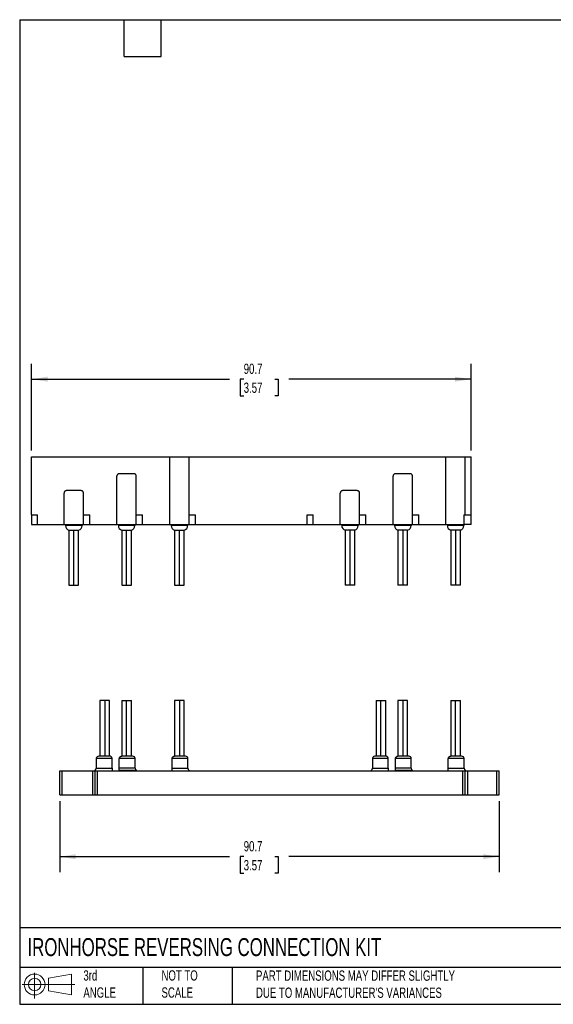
# Model space of a CAD drawing. Header units: millimetres. Extents: x 6 to 273, y 6 to 210.
# Tile 1 of 3: x 6 to 116, y 6 to 210. Entities that reach past the tile are written whole.
import ezdxf

# ---------------------------------------------------------------- set-up
doc = ezdxf.new("R2010")
doc.units = ezdxf.units.MM
doc.linetypes.add('SLD-Solid', pattern=[0])
doc.layers.add('DIMENSIONS', color=140, linetype='SLD-Solid', lineweight=25)
doc.layers.add('TEXT', color=140, linetype='SLD-Solid', lineweight=25)
doc.layers.add('SLD-DEFPOINTS', color=7, linetype='Continuous')
doc.styles.add('SLDTEXTSTYLE0', font='TXT', dxfattribs={"width": 0.7})
doc.dimstyles.new('SLDDIMSTYLE0', dxfattribs={"dimtxt": 2.158008, "dimasz": 3.302, "dimexe": 0, "dimexo": 0.0625, "dimgap": 0.539502, "dimtad": 0, "dimtih": 1, "dimtoh": 1, "dimrnd": 1e-09, "dimzin": 12, "dimdsep": 46, "dimtxsty": 'SLDTEXTSTYLE0', "dimsah": 1, "dimcen": 0.09, "dimadec": 0, "dimazin": 3, "dimtfac": 1, "dimtofl": 0, "dimtmove": 0, "dimatfit": 3, "dimfxl": 0, "dimfrac": 2, "dimtolj": 1, "dimtzin": 12, "dimarcsym": 0})

# ---------------------------------------------------------------- blocks, each defined once
blk = doc.blocks.new('Block11')
at = {"color": 7, "linetype": 'SLD-Solid', "lineweight": 18}
for p, q in [((2.59, 5.31), (2.59, 0)), ((5.48, 4.17), (10.18, 5.03)), ((5.48, 1.6), (5.48, 4.17)), ((10.18, 5.03), (10.18, 0.73)), ((0, 2.88), (10.87, 2.88)), ((5.48, 1.6), (10.18, 0.73))]:
    blk.add_line(p, q, dxfattribs=at)
for radius in [2.15, 1.29]:
    blk.add_circle((2.59, 2.88), radius, dxfattribs=at)
blk = doc.blocks.new('Block12')
at = {"layer": 'SLD-DEFPOINTS'}
blk.add_blockref('Block11', (0, 0), dxfattribs=at)
blk = doc.blocks.new('_D')
at = {"layer": 'DIMENSIONS'}
for p, q in [((14.61, 48.29), (14.61, 33.64)), ((105.31, 48.29), (105.31, 33.64)), ((14.61, 36.82), (49.66, 36.82)), ((52.58, 36.82), (51.86, 36.82)), ((51.86, 36.82), (51.86, 33.39)), ((59, 36.82), (59.72, 36.82)), ((59.72, 36.82), (59.72, 33.39)), ((105.31, 36.82), (61.92, 36.82)), ((51.86, 33.39), (52.58, 33.39)), ((59.72, 33.39), (59, 33.39))]:
    blk.add_line(p, q, dxfattribs=at)
for points in [[(14.61, 36.82), (17.91, 36.31), (17.91, 37.32)], [(105.31, 36.82), (102.01, 37.32), (102.01, 36.31)]]:
    blk.add_solid(points, dxfattribs=at)
at = {"layer": 'DIMENSIONS', "char_height": 2.117, "attachment_point": 1, "style": 'SLDTEXTSTYLE0'}
for s, insert in [('90.7', (52.58, 40.03)), ('3.57', (52.58, 36.11))]:
    blk.add_mtext(s, dxfattribs=dict(at, insert=insert))
blk = doc.blocks.new('_D_1')
at = {"layer": 'DIMENSIONS'}
for p, q in [((8.81, 120.63), (8.81, 138.53)), ((99.51, 120.63), (99.51, 138.53)), ((8.81, 135.36), (49.66, 135.36)), ((52.58, 135.36), (51.86, 135.36)), ((51.86, 135.36), (51.86, 131.93)), ((59, 135.36), (59.72, 135.36)), ((59.72, 135.36), (59.72, 131.93)), ((99.51, 135.36), (61.92, 135.36)), ((51.86, 131.93), (52.58, 131.93)), ((59.72, 131.93), (59, 131.93))]:
    blk.add_line(p, q, dxfattribs=at)
for points in [[(8.81, 135.36), (12.11, 134.85), (12.11, 135.86)], [(99.51, 135.36), (96.21, 135.86), (96.21, 134.85)]]:
    blk.add_solid(points, dxfattribs=at)
at = {"layer": 'DIMENSIONS', "char_height": 2.117, "attachment_point": 1, "style": 'SLDTEXTSTYLE0'}
for s, insert in [('90.7', (52.58, 138.57)), ('3.57', (52.58, 134.66))]:
    blk.add_mtext(s, dxfattribs=dict(at, insert=insert))

msp = doc.modelspace()

# ---------------------------------------------------------------- linework, layer by layer
for p, q in [((8.812, 107.357), (8.812, 119.357)), ((8.812, 119.357), (37.312, 119.357)), ((37.312, 105.357), (37.312, 119.357)), ((37.312, 119.357), (41.312, 119.357)), ((41.312, 105.357), (41.312, 119.357)), ((41.312, 119.357), (94.312, 119.357)), ((94.312, 105.357), (94.312, 119.357)), ((94.312, 119.357), (98.312, 119.357)), ((98.312, 107.357), (98.312, 119.357)), ((98.312, 119.357), (99.512, 119.357)), ((99.512, 107.357), (99.512, 119.357)), ((29.912, 115.857), (26.912, 115.857)), ((86.912, 115.857), (83.912, 115.857)), ((26.412, 105.357), (26.412, 115.357)), ((30.412, 105.357), (30.412, 115.357)), ((83.412, 105.357), (83.412, 115.357)), ((87.412, 105.357), (87.412, 115.357)), ((15.512, 105.357), (15.512, 111.857)), ((19.012, 112.357), (16.012, 112.357)), ((19.512, 105.357), (19.512, 111.857)), ((72.512, 105.357), (72.512, 111.857)), ((76.012, 112.357), (73.012, 112.357)), ((76.512, 105.357), (76.512, 111.857)), ((8.812, 107.357), (10.012, 107.357)), ((8.812, 107.357), (8.812, 105.357)), ((10.012, 105.357), (10.012, 107.357)), ((19.512, 107.357), (20.812, 107.357)), ((20.812, 105.357), (20.812, 107.357)), ((30.412, 107.357), (31.712, 107.357)), ((31.712, 105.357), (31.712, 107.357)), ((41.312, 107.357), (42.612, 107.357)), ((42.612, 105.357), (42.612, 107.357)), ((65.712, 107.357), (66.912, 107.357)), ((65.712, 105.357), (65.712, 107.357)), ((66.912, 105.357), (66.912, 107.357)), ((76.512, 107.357), (77.812, 107.357)), ((77.812, 105.357), (77.812, 107.357)), ((87.412, 107.357), (88.712, 107.357)), ((88.712, 105.357), (88.712, 107.357)), ((98.012, 107.357), (98.312, 107.357)), ((98.012, 107.357), (98.012, 105.357)), ((98.312, 107.357), (99.512, 107.357)), ((99.512, 105.357), (99.512, 107.357)), ((8.812, 105.357), (10.012, 105.357)), ((10.012, 105.357), (15.512, 105.357)), ((15.512, 105.357), (19.512, 105.357)), ((15.812, 105.357), (15.812, 105.157)), ((19.212, 105.157), (15.812, 105.157)), ((16.512, 104.203), (16.512, 92.857)), ((16.512, 104.203), (17.512, 104.203)), ((17.512, 104.203), (18.512, 104.203)), ((17.512, 92.857), (17.512, 104.203)), ((18.512, 92.857), (18.512, 104.203)), ((19.212, 105.357), (19.212, 105.157)), ((19.512, 105.357), (20.812, 105.357)), ((20.812, 105.357), (26.412, 105.357)), ((26.412, 105.357), (30.412, 105.357)), ((26.712, 105.357), (26.712, 105.157)), ((30.112, 105.157), (26.712, 105.157)), ((27.412, 104.203), (27.412, 92.857)), ((27.412, 104.203), (28.412, 104.203)), ((28.412, 104.203), (29.412, 104.203)), ((28.412, 92.857), (28.412, 104.203)), ((29.412, 92.857), (29.412, 104.203)), ((30.112, 105.357), (30.112, 105.157)), ((30.412, 105.357), (31.712, 105.357)), ((31.712, 105.357), (37.312, 105.357)), ((37.312, 105.357), (41.312, 105.357)), ((37.612, 105.357), (37.612, 105.157)), ((41.012, 105.157), (37.612, 105.157)), ((38.312, 104.203), (38.312, 92.857)), ((38.312, 104.203), (39.312, 104.203)), ((39.312, 104.203), (40.312, 104.203)), ((39.312, 92.857), (39.312, 104.203)), ((40.312, 92.857), (40.312, 104.203)), ((41.012, 105.357), (41.012, 105.157)), ((41.312, 105.357), (42.612, 105.357)), ((42.612, 105.357), (65.712, 105.357)), ((65.712, 105.357), (66.912, 105.357)), ((66.912, 105.357), (72.512, 105.357)), ((72.512, 105.357), (76.512, 105.357)), ((72.812, 105.357), (72.812, 105.157)), ((76.212, 105.157), (72.812, 105.157)), ((73.512, 104.203), (73.512, 92.857)), ((74.512, 104.203), (73.512, 104.203)), ((75.512, 104.203), (74.512, 104.203)), ((74.512, 104.203), (74.512, 92.857)), ((75.512, 92.857), (75.512, 104.203)), ((76.212, 105.357), (76.212, 105.157)), ((76.512, 105.357), (77.812, 105.357)), ((77.812, 105.357), (83.412, 105.357)), ((83.412, 105.357), (87.412, 105.357)), ((83.712, 105.357), (83.712, 105.157)), ((87.112, 105.157), (83.712, 105.157)), ((84.412, 104.203), (84.412, 92.857)), ((85.412, 104.203), (84.412, 104.203)), ((86.412, 104.203), (85.412, 104.203)), ((85.412, 104.203), (85.412, 92.857)), ((86.412, 92.857), (86.412, 104.203)), ((87.112, 105.357), (87.112, 105.157)), ((87.412, 105.357), (88.712, 105.357)), ((88.712, 105.357), (94.312, 105.357)), ((94.312, 105.357), (98.012, 105.357)), ((94.612, 105.357), (94.612, 105.157)), ((98.012, 105.157), (94.612, 105.157)), ((95.312, 104.203), (95.312, 92.857)), ((96.312, 104.203), (95.312, 104.203)), ((97.312, 104.203), (96.312, 104.203)), ((96.312, 104.203), (96.312, 92.857)), ((97.312, 92.857), (97.312, 104.203)), ((99.512, 105.357), (98.012, 105.357)), ((98.012, 105.357), (98.012, 105.157)), ((16.512, 92.857), (17.512, 92.857)), ((17.512, 92.857), (18.512, 92.857)), ((27.412, 92.857), (28.412, 92.857)), ((28.412, 92.857), (29.412, 92.857)), ((38.312, 92.857), (39.312, 92.857)), ((39.312, 92.857), (40.312, 92.857)), ((74.512, 92.857), (73.512, 92.857)), ((75.512, 92.857), (74.512, 92.857)), ((85.412, 92.857), (84.412, 92.857)), ((86.412, 92.857), (85.412, 92.857)), ((96.312, 92.857), (95.312, 92.857)), ((97.312, 92.857), (96.312, 92.857)), ((22.912, 69.057), (22.912, 57.557)), ((23.912, 69.057), (22.912, 69.057)), ((23.912, 69.057), (23.912, 57.557)), ((24.912, 69.057), (23.912, 69.057)), ((24.912, 57.557), (24.912, 69.057)), ((27.412, 69.057), (27.412, 57.557)), ((27.412, 69.057), (28.412, 69.057)), ((28.412, 57.557), (28.412, 69.057)), ((28.412, 69.057), (29.412, 69.057)), ((29.412, 57.557), (29.412, 69.057)), ((38.312, 69.057), (38.312, 57.557)), ((39.312, 69.057), (38.312, 69.057)), ((39.312, 69.057), (39.312, 57.557)), ((40.312, 69.057), (39.312, 69.057)), ((40.312, 57.557), (40.312, 69.057)), ((79.912, 69.057), (79.912, 57.557)), ((79.912, 69.057), (80.912, 69.057)), ((80.912, 57.557), (80.912, 69.057)), ((80.912, 69.057), (81.912, 69.057)), ((81.912, 57.557), (81.912, 69.057)), ((84.412, 69.057), (84.412, 57.557)), ((85.412, 69.057), (84.412, 69.057)), ((85.412, 69.057), (85.412, 57.557)), ((86.412, 69.057), (85.412, 69.057)), ((86.412, 57.557), (86.412, 69.057)), ((95.312, 69.057), (95.312, 57.557)), ((95.312, 69.057), (96.312, 69.057)), ((96.312, 57.557), (96.312, 69.057)), ((96.312, 69.057), (97.312, 69.057)), ((97.312, 57.557), (97.312, 69.057)), ((22.162, 57.057), (22.162, 55.057)), ((25.412, 57.057), (22.162, 57.057)), ((24.912, 57.557), (22.662, 57.557)), ((25.412, 55.057), (25.412, 57.057)), ((30.162, 57.057), (26.912, 57.057)), ((26.912, 55.057), (26.912, 57.057)), ((29.662, 57.557), (27.412, 57.557)), ((30.162, 55.057), (30.162, 57.057)), ((41.062, 57.057), (37.812, 57.057)), ((37.812, 55.057), (37.812, 57.057)), ((40.562, 57.557), (38.312, 57.557)), ((41.062, 55.057), (41.062, 57.057)), ((79.162, 57.057), (79.162, 55.057)), ((82.412, 57.057), (79.162, 57.057)), ((81.912, 57.557), (79.662, 57.557)), ((82.412, 55.057), (82.412, 57.057)), ((87.162, 57.057), (83.912, 57.057)), ((83.912, 55.057), (83.912, 57.057)), ((86.662, 57.557), (84.412, 57.557)), ((87.162, 55.057), (87.162, 57.057)), ((98.062, 57.057), (94.812, 57.057)), ((94.812, 55.057), (94.812, 57.057)), ((97.562, 57.557), (95.312, 57.557)), ((98.062, 55.057), (98.062, 57.057)), ((22.162, 55.057), (25.412, 55.057)), ((30.162, 55.057), (26.912, 55.057)), ((37.812, 55.057), (41.062, 55.057)), ((79.162, 55.057), (82.412, 55.057)), ((87.162, 55.057), (83.912, 55.057)), ((94.812, 55.057), (98.062, 55.057)), ((14.612, 49.557), (14.612, 54.557)), ((14.612, 54.557), (15.112, 54.557)), ((15.112, 49.557), (15.112, 54.557)), ((15.112, 54.557), (21.412, 54.557)), ((21.412, 49.557), (21.412, 54.557)), ((21.412, 54.557), (21.912, 54.557)), ((21.912, 49.557), (21.912, 54.557)), ((21.912, 54.557), (22.412, 54.557)), ((22.412, 49.557), (22.412, 54.557)), ((22.412, 54.557), (97.812, 54.557)), ((30.412, 54.624), (26.912, 54.624)), ((26.912, 54.557), (26.912, 54.624)), ((30.412, 54.557), (30.412, 54.624)), ((87.412, 54.624), (83.912, 54.624)), ((83.912, 54.557), (83.912, 54.624)), ((87.412, 54.557), (87.412, 54.624)), ((97.812, 49.557), (97.812, 54.557)), ((97.812, 54.557), (98.312, 54.557)), ((98.312, 49.557), (98.312, 54.557)), ((98.312, 54.557), (98.812, 54.557)), ((98.812, 49.557), (98.812, 54.557)), ((98.812, 54.557), (104.812, 54.557)), ((104.812, 49.557), (104.812, 54.557)), ((104.812, 54.557), (105.312, 54.557)), ((105.312, 49.557), (105.312, 54.557)), ((14.612, 49.557), (15.112, 49.557)), ((15.112, 49.557), (21.412, 49.557)), ((21.412, 49.557), (21.912, 49.557)), ((21.912, 49.557), (22.412, 49.557)), ((22.412, 49.557), (97.812, 49.557)), ((97.812, 49.557), (98.312, 49.557)), ((98.312, 49.557), (98.812, 49.557)), ((98.812, 49.557), (104.812, 49.557)), ((104.812, 49.557), (105.312, 49.557))]:
    msp.add_line(p, q)
for centre, radius, start, end in [((16.812, 105.157), 1, 180, 252.5424), ((18.212, 105.157), 1, 287.4576, 0), ((27.712, 105.157), 1, 180, 252.5424), ((29.112, 105.157), 1, 287.4576, 0), ((38.612, 105.157), 1, 180, 252.5424), ((40.012, 105.157), 1, 287.4576, 0), ((73.812, 105.157), 1, 180, 252.5424), ((75.212, 105.157), 1, 287.4576, 0), ((84.712, 105.157), 1, 180, 252.5424), ((86.112, 105.157), 1, 287.4576, 0), ((95.612, 105.157), 1, 180, 252.5424), ((97.012, 105.157), 1, 287.4576, 0), ((22.662, 57.057), 0.5, 90, 180), ((29.662, 57.057), 0.5, 0, 90), ((40.562, 57.057), 0.5, 0, 90), ((79.662, 57.057), 0.5, 90, 180), ((86.662, 57.057), 0.5, 0, 90), ((97.562, 57.057), 0.5, 0, 90), ((21.662, 55.057), 0.5, 299.99722, 0), ((30.662, 55.057), 0.5, 180, 240), ((41.562, 55.057), 0.5, 180, 240.02546), ((78.662, 55.057), 0.5, 299.99722, 0), ((87.662, 55.057), 0.5, 180, 240), ((98.562, 55.057), 0.5, 180, 240.02546)]:
    msp.add_arc(centre, radius, start, end)
for points, knots in [([(26.912, 115.857), (26.892, 115.856), (26.853, 115.855), (26.796, 115.844), (26.74, 115.828), (26.673, 115.799), (26.6, 115.752), (26.532, 115.686), (26.477, 115.61), (26.442, 115.534), (26.417, 115.448), (26.414, 115.39), (26.412, 115.357)], [0, 0, 0, 0, 0.0578376, 0.11881598, 0.18319538, 0.25119701, 0.36972414, 0.50169734, 0.61786812, 0.75062666, 0.85415806, 1, 1, 1, 1]), ([(30.412, 115.357), (30.411, 115.38), (30.409, 115.423), (30.397, 115.479), (30.378, 115.542), (30.346, 115.61), (30.292, 115.686), (30.224, 115.752), (30.135, 115.808), (30.034, 115.848), (29.951, 115.854), (29.912, 115.857)], [0, 0, 0, 0, 0.10191, 0.1850301, 0.2493606, 0.3820394, 0.4982003, 0.6303427, 0.7490638, 0.8813026, 1, 1, 1, 1]), ([(83.912, 115.857), (83.892, 115.856), (83.853, 115.855), (83.796, 115.844), (83.74, 115.828), (83.673, 115.799), (83.6, 115.752), (83.532, 115.686), (83.477, 115.61), (83.442, 115.534), (83.417, 115.448), (83.414, 115.39), (83.412, 115.357)], [0, 0, 0, 0, 0.0578376, 0.118816, 0.1831954, 0.251197, 0.3697241, 0.5016973, 0.6178681, 0.7506267, 0.8541581, 1, 1, 1, 1]), ([(87.412, 115.357), (87.411, 115.38), (87.409, 115.423), (87.397, 115.479), (87.378, 115.542), (87.346, 115.61), (87.292, 115.686), (87.224, 115.752), (87.135, 115.808), (87.034, 115.848), (86.951, 115.854), (86.912, 115.857)], [0, 0, 0, 0, 0.10191, 0.1850301, 0.2493606, 0.3820394, 0.4982003, 0.6303427, 0.7490638, 0.8813026, 1, 1, 1, 1]), ([(16.012, 112.357), (15.992, 112.356), (15.953, 112.355), (15.896, 112.344), (15.84, 112.328), (15.773, 112.299), (15.7, 112.252), (15.632, 112.186), (15.577, 112.11), (15.542, 112.034), (15.517, 111.948), (15.514, 111.89), (15.512, 111.857)], [0, 0, 0, 0, 0.0578376, 0.11881598, 0.18319538, 0.25119701, 0.36972414, 0.50169734, 0.61786812, 0.75062666, 0.85415806, 1, 1, 1, 1]), ([(19.512, 111.857), (19.511, 111.88), (19.509, 111.923), (19.497, 111.979), (19.478, 112.042), (19.446, 112.11), (19.392, 112.186), (19.324, 112.252), (19.235, 112.308), (19.134, 112.348), (19.051, 112.354), (19.012, 112.357)], [0, 0, 0, 0, 0.10191, 0.1850301, 0.2493606, 0.3820394, 0.4982003, 0.6303427, 0.7490638, 0.8813026, 1, 1, 1, 1]), ([(73.012, 112.357), (72.992, 112.356), (72.953, 112.355), (72.896, 112.344), (72.84, 112.328), (72.773, 112.299), (72.7, 112.252), (72.632, 112.186), (72.577, 112.11), (72.542, 112.034), (72.517, 111.948), (72.514, 111.89), (72.512, 111.857)], [0, 0, 0, 0, 0.0578376, 0.118816, 0.1831954, 0.251197, 0.3697241, 0.5016973, 0.6178681, 0.7506267, 0.8541581, 1, 1, 1, 1]), ([(76.512, 111.857), (76.511, 111.88), (76.509, 111.923), (76.497, 111.979), (76.478, 112.042), (76.446, 112.11), (76.392, 112.186), (76.324, 112.252), (76.235, 112.308), (76.134, 112.348), (76.051, 112.354), (76.012, 112.357)], [0, 0, 0, 0, 0.10191, 0.1850301, 0.2493606, 0.3820394, 0.4982003, 0.6303427, 0.7490638, 0.8813026, 1, 1, 1, 1]), ([(25.412, 57.057), (25.411, 57.079), (25.409, 57.124), (25.395, 57.189), (25.374, 57.252), (25.344, 57.311), (25.307, 57.366), (25.263, 57.415), (25.213, 57.458), (25.159, 57.493), (25.1, 57.522), (25.039, 57.542), (24.976, 57.555), (24.933, 57.556), (24.912, 57.557)], [0, 0, 0, 0, 0.0832031, 0.1662043, 0.2491119, 0.3320213, 0.4150099, 0.4981335, 0.5814239, 0.66489, 0.7485187, 0.8322785, 0.9161239, 1, 1, 1, 1]), ([(26.912, 57.057), (26.913, 57.079), (26.914, 57.122), (26.927, 57.186), (26.949, 57.249), (26.978, 57.309), (27.016, 57.365), (27.072, 57.428), (27.155, 57.491), (27.274, 57.546), (27.364, 57.553), (27.412, 57.557)], [0, 0, 0, 0, 0.0806394, 0.1622393, 0.2449036, 0.3287322, 0.4138212, 0.5002621, 0.6471711, 0.8136803, 1, 1, 1, 1]), ([(37.812, 57.057), (37.813, 57.079), (37.814, 57.122), (37.827, 57.186), (37.849, 57.249), (37.878, 57.309), (37.916, 57.365), (37.972, 57.428), (38.055, 57.491), (38.174, 57.546), (38.264, 57.553), (38.312, 57.557)], [0, 0, 0, 0, 0.0806394, 0.1622393, 0.2449036, 0.3287322, 0.4138212, 0.5002621, 0.6471711, 0.8136803, 1, 1, 1, 1]), ([(82.412, 57.057), (82.411, 57.079), (82.409, 57.124), (82.395, 57.189), (82.374, 57.252), (82.344, 57.311), (82.307, 57.366), (82.263, 57.415), (82.213, 57.458), (82.159, 57.493), (82.1, 57.522), (82.039, 57.542), (81.976, 57.555), (81.933, 57.556), (81.912, 57.557)], [0, 0, 0, 0, 0.0832031, 0.1662043, 0.2491119, 0.3320213, 0.4150099, 0.4981335, 0.5814239, 0.66489, 0.7485187, 0.8322785, 0.9161239, 1, 1, 1, 1]), ([(83.912, 57.057), (83.913, 57.079), (83.914, 57.122), (83.927, 57.186), (83.949, 57.249), (83.978, 57.309), (84.016, 57.365), (84.072, 57.428), (84.155, 57.491), (84.274, 57.546), (84.364, 57.553), (84.412, 57.557)], [0, 0, 0, 0, 0.08063942, 0.16223929, 0.24490357, 0.32873225, 0.41382121, 0.50026215, 0.64717109, 0.81368029, 1, 1, 1, 1]), ([(94.812, 57.057), (94.813, 57.079), (94.814, 57.122), (94.827, 57.186), (94.849, 57.249), (94.878, 57.309), (94.916, 57.365), (94.972, 57.428), (95.055, 57.491), (95.174, 57.546), (95.264, 57.553), (95.312, 57.557)], [0, 0, 0, 0, 0.0806394, 0.1622393, 0.2449036, 0.3287322, 0.4138212, 0.5002621, 0.6471711, 0.8136803, 1, 1, 1, 1]), ([(25.412, 55.057), (25.412, 55.042), (25.412, 55.011), (25.412, 54.965), (25.412, 54.919), (25.412, 54.875), (25.412, 54.816), (25.412, 54.747), (25.412, 54.672), (25.412, 54.608), (25.412, 54.565), (25.412, 54.56), (25.412, 54.557)], [0, 0, 0, 0, 0.0460173, 0.0929944, 0.1421546, 0.1945687, 0.2511232, 0.3686768, 0.5010539, 0.6690986, 0.8338084, 1, 1, 1, 1]), ([(26.912, 54.624), (26.912, 54.638), (26.912, 54.666), (26.912, 54.72), (26.912, 54.786), (26.912, 54.865), (26.912, 54.958), (26.912, 55.025), (26.912, 55.057)], [0, 0, 0, 0, 0.1735816, 0.3388603, 0.4981676, 0.687975, 0.8506279, 1, 1, 1, 1]), ([(37.812, 54.557), (37.812, 54.558), (37.812, 54.559), (37.812, 54.57), (37.812, 54.591), (37.812, 54.626), (37.812, 54.696), (37.812, 54.783), (37.812, 54.881), (37.812, 54.936), (37.812, 54.995), (37.812, 55.037), (37.812, 55.057)], [0, 0, 0, 0, 0.0818275, 0.1647604, 0.2494039, 0.3748023, 0.4990999, 0.7484164, 0.8135322, 0.8746873, 0.9390308, 1, 1, 1, 1]), ([(82.412, 55.057), (82.412, 55.042), (82.412, 55.011), (82.412, 54.965), (82.412, 54.919), (82.412, 54.875), (82.412, 54.816), (82.412, 54.747), (82.412, 54.672), (82.412, 54.608), (82.412, 54.565), (82.412, 54.56), (82.412, 54.557)], [0, 0, 0, 0, 0.0460173, 0.0929944, 0.1421546, 0.1945687, 0.2511232, 0.3686768, 0.5010539, 0.6690986, 0.8338084, 1, 1, 1, 1]), ([(83.912, 54.624), (83.912, 54.638), (83.912, 54.666), (83.912, 54.72), (83.912, 54.786), (83.912, 54.865), (83.912, 54.958), (83.912, 55.025), (83.912, 55.057)], [0, 0, 0, 0, 0.1735816, 0.3388603, 0.4981676, 0.687975, 0.8506279, 1, 1, 1, 1]), ([(94.812, 54.557), (94.812, 54.558), (94.812, 54.559), (94.812, 54.57), (94.812, 54.591), (94.812, 54.626), (94.812, 54.696), (94.812, 54.783), (94.812, 54.881), (94.812, 54.936), (94.812, 54.995), (94.812, 55.037), (94.812, 55.057)], [0, 0, 0, 0, 0.0818275, 0.1647604, 0.2494039, 0.3748023, 0.4990999, 0.7484164, 0.8135322, 0.8746873, 0.9390308, 1, 1, 1, 1]), ([(21.912, 54.557), (21.912, 54.569), (21.912, 54.593), (21.912, 54.614), (21.912, 54.624)], [0, 0, 0, 0, 0.5002259, 1, 1, 1, 1]), ([(41.312, 54.624), (41.312, 54.624), (41.312, 54.624), (41.312, 54.617), (41.312, 54.594), (41.312, 54.57), (41.312, 54.559), (41.312, 54.558), (41.312, 54.557)], [0, 0, 0, 0, 0.0000258, 0.2196363, 0.4999784, 0.7500004, 0.8824878, 1, 1, 1, 1]), ([(78.912, 54.557), (78.912, 54.569), (78.912, 54.593), (78.912, 54.614), (78.912, 54.624)], [0, 0, 0, 0, 0.5002259, 1, 1, 1, 1]), ([(98.312, 54.624), (98.312, 54.624), (98.312, 54.624), (98.312, 54.617), (98.312, 54.594), (98.312, 54.57), (98.312, 54.559), (98.312, 54.558), (98.312, 54.557)], [0, 0, 0, 0, 0.0000265, 0.2196381, 0.4999821, 0.7500048, 0.8824908, 1, 1, 1, 1])]:
    msp.add_open_spline(points, degree=3, knots=knots)
at = {"layer": 'TEXT'}
for p, q in [((6.35, 209.55), (273.05, 209.55)), ((6.35, 209.55), (6.35, 6.35)), ((27.94, 201.93), (27.94, 209.55)), ((35.56, 201.93), (35.56, 209.55)), ((27.94, 201.93), (35.56, 201.93)), ((273.05, 22.126), (6.35, 22.126)), ((273.05, 13.97), (6.35, 13.97)), ((31.75, 13.97), (31.75, 6.35)), ((50.212, 13.97), (50.212, 6.35)), ((6.35, 6.35), (273.05, 6.35))]:
    msp.add_line(p, q, dxfattribs=at)

# ---------------------------------------------------------------- block references
at = {"layer": 'SLD-DEFPOINTS'}
msp.add_blockref('Block12', (6.838, 7.554), dxfattribs=at)

# ---------------------------------------------------------------- texts
at = {"layer": 'TEXT', "attachment_point": 1, "style": 'SLDTEXTSTYLE0'}
for s, insert, char_height in [('IRONHORSE REVERSING CONNECTION KIT', (7.966, 20.011), 3.70417), ('3rd^JANGLE', (19.496, 13.367), 2.1167), ('NOT TO^JSCALE', (35.615, 13.367), 2.11667), ("PART DIMENSIONS MAY DIFFER SLIGHTLY ^JDUE TO MANUFACTURER'S VARIANCES", (55.119, 13.33), 2.11667)]:
    msp.add_mtext(s, dxfattribs=dict(at, insert=insert, char_height=char_height))

# ---------------------------------------------------------------- dimensions: what is measured, and where the dimension line sits
at = {"layer": 'DIMENSIONS'}
for base, p1, p2, picture, middle in [((99.512, 135.357), (8.812, 119.357), (99.512, 119.357), '_D_1', (55.79, 135.357)), ((105.312, 36.816), (14.612, 49.557), (105.312, 49.557), '_D', (55.79, 36.816))]:
    dim = msp.add_linear_dim(base=base, p1=p1, p2=p2, dimstyle='SLDDIMSTYLE0', dxfattribs=at)
    dim.commit()
    dim.dimension.update_dxf_attribs({"geometry": picture, "text_midpoint": middle, "dimtype": 160})

doc.saveas('drawing.dxf')
